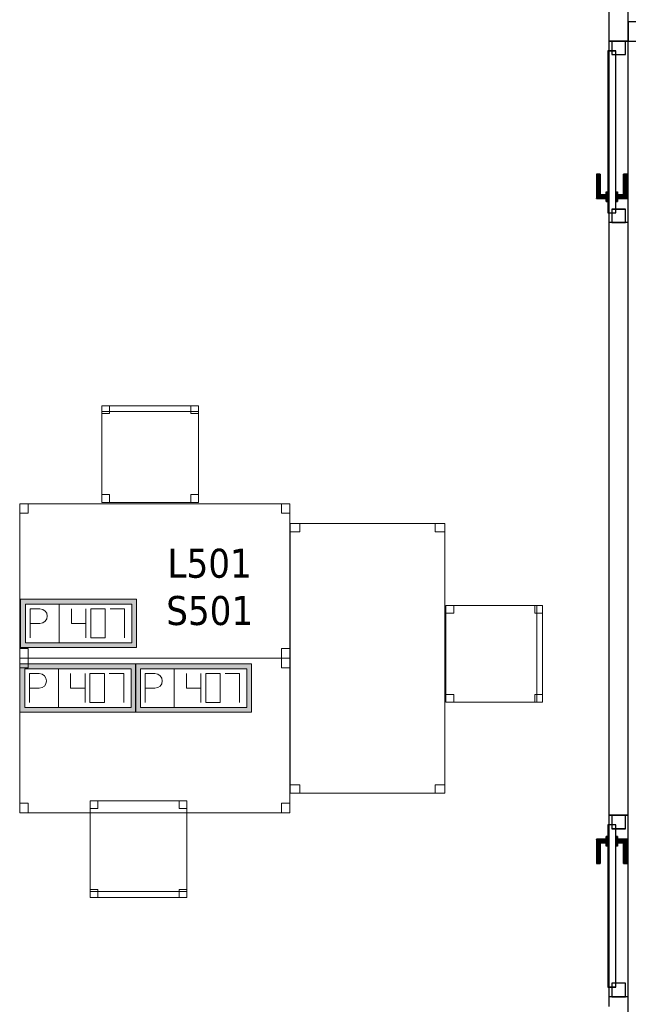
# Model space of a CAD drawing. Header units: metres. Extents: x 397.7 to 427.5, y 12.7 to 28.4.
# Tile 4 of 122: x 401.3 to 404.4, y 18.4 to 23.5. Entities that reach past the tile are written whole.
import ezdxf

# ---------------------------------------------------------------- set-up
doc = ezdxf.new("R2010")
doc.units = ezdxf.units.M
doc.layers.add('01_CARPINTERIA', color=5, linetype='Continuous', lineweight=25, true_color=0x0000ff)
for name, color, linetype, lineweight in [('02_MOBILIARIO', 7, 'Continuous', 18), ('A-DETL-____-MBND', 7, 'Continuous', 18), ('A-GENM-____-OTLN', 7, 'Continuous', 18), ('A-WALL-____-MCUT', 7, 'Continuous', 25), ('A-WALL-____-OTLN', 7, 'Continuous', 25), ('E-ELEC-FIXT-IDEN', 7, 'Continuous', 30)]:
    doc.layers.add(name, color=color, linetype=linetype, lineweight=lineweight)
doc.styles.add('Tahoma_3', font='tahoma.ttf', dxfattribs={"height": 0.15})

# ---------------------------------------------------------------- blocks, each defined once
blk = doc.blocks.new('Family - Evans P5-151227-08_ELEC_P5')
at = {"layer": 'A-WALL-____-MCUT', "color": 253, "true_color": 0xaaaaaa}
for p, q in [((0.8878, 0.1), (0, 0.1)), ((0, 0.1), (0, 0)), ((0.8878, 0), (0.8878, 0.1)), ((0, 0), (0.8878, 0))]:
    blk.add_line(p, q, dxfattribs=at)
at = {"layer": 'A-WALL-____-OTLN', "color": 253, "true_color": 0xaaaaaa}
for p, q in [((0.8878, 0.1), (0, 0.1)), ((0, 0.1), (0, 0)), ((0.8878, 0), (0.8878, 0.1)), ((0, 0), (0.8878, 0))]:
    blk.add_line(p, q, dxfattribs=at)
at = {"layer": 'A-WALL-____-OTLN', "color": 253, "lineweight": 18, "true_color": 0xaaaaaa}
blk.add_line((0, 0), (0.8878, 0), dxfattribs=at)
blk = doc.blocks.new('Family - LONDR55-XX_ZZ-ARQ-CAA-M3D-Londres55-151333-08_ELEC_P5')
at = {"layer": '01_CARPINTERIA', "color": 161, "true_color": 0xaaaaff}
for p, q in [((0.1263, 0.1487), (0.125, 0.15)), ((0.125, 0.15), (0.125, 0.1)), ((0.125, 0.15), (0.1263, 0.1487)), ((0.25, 0.15), (0.125, 0.15)), ((0.13, 0.145), (0.1263, 0.1487)), ((0.1263, 0.1487), (0.1263, 0.1)), ((0.1263, 0.1487), (0.1263, 0.1)), ((0.1263, 0.1487), (0.13, 0.145)), ((0.25, 0.1487), (0.1263, 0.1487)), ((0.25, 0.1487), (0.1263, 0.1487)), ((0.135, 0.14), (0.13, 0.145)), ((0.13, 0.145), (0.13, 0.1)), ((0.13, 0.145), (0.13, 0.1)), ((0.13, 0.145), (0.135, 0.14)), ((0.25, 0.145), (0.13, 0.145)), ((0.25, 0.145), (0.13, 0.145)), ((0.135, 0.1), (0.135, 0.14)), ((0.135, 0.14), (0.135, 0.1)), ((0.135, 0.14), (0.14, 0.135)), ((0.14, 0.135), (0.135, 0.14)), ((0.135, 0.14), (0.25, 0.14)), ((0.25, 0.14), (0.135, 0.14)), ((0.14, 0.135), (0.14, 0.1)), ((0.14, 0.135), (0.1437, 0.1313)), ((0.1437, 0.1313), (0.14, 0.135)), ((0.14, 0.135), (0.14, 0.1)), ((0.25, 0.135), (0.14, 0.135)), ((0.25, 0.135), (0.14, 0.135)), ((0.1437, 0.1313), (0.1437, 0.1)), ((0.1437, 0.1313), (0.145, 0.13)), ((0.145, 0.13), (0.1437, 0.1313)), ((0.1437, 0.1313), (0.1437, 0.1)), ((0.25, 0.1313), (0.1437, 0.1313)), ((0.25, 0.1313), (0.1437, 0.1313)), ((0.145, 0.13), (0.145, 0.1)), ((0.25, 0.13), (0.145, 0.13)), ((0.25, 0.1487), (0.25, 0.15)), ((0.25, 0.15), (0.25, 0.1487)), ((0.25, 0.145), (0.25, 0.1487)), ((0.25, 0.1487), (0.25, 0.145)), ((0.25, 0.145), (0.25, 0.14)), ((0.25, 0.14), (0.25, 0.145)), ((0.25, 0.14), (0.25, 0.135)), ((0.25, 0.135), (0.25, 0.14)), ((0.25, 0.135), (0.25, 0.1313)), ((0.25, 0.1313), (0.25, 0.135)), ((0.25, 0.1313), (0.25, 0.13)), ((0.25, 0.13), (0.25, 0.1313)), ((0.07, 0.07), (0, 0.07)), ((0, 0.07), (0, 0)), ((0.07, 0.07), (0, 0.07)), ((0, 0.07), (0, 0)), ((0.89, 0.09), (0.05, 0.09)), ((0.05, 0.09), (0.05, 0.05)), ((0.89, 0.09), (0.05, 0.09)), ((0.05, 0.09), (0.05, 0.05)), ((0.07, 0), (0.07, 0.07)), ((0.07, 0.07), (0.07, 0)), ((0.16, 0.1), (0.11, 0.1)), ((0.11, 0.1), (0.16, 0.1)), ((0.11, 0.1), (0.11, 0.09)), ((0.11, 0.09), (0.11, 0.1)), ((0.16, 0.09), (0.11, 0.09)), ((0.11, 0.09), (0.16, 0.09)), ((0.1263, 0.1), (0.125, 0.1)), ((0.125, 0.1), (0.1263, 0.1)), ((0.13, 0.1), (0.1263, 0.1)), ((0.1263, 0.1), (0.13, 0.1)), ((0.135, 0.1), (0.13, 0.1)), ((0.13, 0.1), (0.135, 0.1)), ((0.14, 0.1), (0.135, 0.1)), ((0.135, 0.1), (0.14, 0.1)), ((0.14, 0.1), (0.1437, 0.1)), ((0.1437, 0.1), (0.14, 0.1)), ((0.1437, 0.1), (0.145, 0.1)), ((0.145, 0.1), (0.1437, 0.1)), ((0.16, 0.1), (0.16, 0.09)), ((0.16, 0.1), (0.16, 0.09)), ((0.94, 0.07), (0.87, 0.07)), ((0.87, 0.07), (0.87, 0)), ((0.94, 0.07), (0.87, 0.07)), ((0.87, 0.07), (0.87, 0)), ((0.89, 0.05), (0.89, 0.09)), ((0.89, 0.09), (0.89, 0.05)), ((0.94, 0), (0.94, 0.07)), ((0.94, 0.07), (0.94, 0)), ((0, 0), (0.07, 0)), ((0, 0), (0.07, 0)), ((0.05, 0.05), (0.89, 0.05)), ((0.05, 0.05), (0.89, 0.05)), ((0.11, 0.05), (0.16, 0.05)), ((0.16, 0.05), (0.11, 0.05)), ((0.11, 0.05), (0.11, 0.04)), ((0.11, 0.04), (0.11, 0.05)), ((0.11, 0.04), (0.16, 0.04)), ((0.16, 0.04), (0.11, 0.04)), ((0.1263, 0.04), (0.125, 0.04)), ((0.125, 0.04), (0.1263, 0.04)), ((0.125, 0.04), (0.125, -0.01)), ((0.13, 0.04), (0.1263, 0.04)), ((0.1263, 0.04), (0.13, 0.04)), ((0.1263, 0.04), (0.1263, -0.0087)), ((0.1263, 0.04), (0.1263, -0.0087)), ((0.13, 0.04), (0.135, 0.04)), ((0.135, 0.04), (0.13, 0.04)), ((0.13, 0.04), (0.13, -0.005)), ((0.13, 0.04), (0.13, -0.005)), ((0.135, 0), (0.13, -0.005)), ((0.135, 0.04), (0.14, 0.04)), ((0.14, 0.04), (0.135, 0.04)), ((0.135, 0), (0.135, 0.04)), ((0.135, 0.04), (0.135, 0)), ((0.14, 0.005), (0.135, 0)), ((0.135, 0), (0.14, 0.005)), ((0.25, 0), (0.135, 0)), ((0.135, 0), (0.25, 0)), ((0.14, 0.04), (0.1437, 0.04)), ((0.1437, 0.04), (0.14, 0.04)), ((0.14, 0.04), (0.14, 0.005)), ((0.14, 0.04), (0.14, 0.005)), ((0.1437, 0.0087), (0.14, 0.005)), ((0.14, 0.005), (0.1437, 0.0087)), ((0.14, 0.005), (0.25, 0.005)), ((0.14, 0.005), (0.25, 0.005)), ((0.1437, 0.04), (0.145, 0.04)), ((0.145, 0.04), (0.1437, 0.04)), ((0.1437, 0.04), (0.1437, 0.0087)), ((0.1437, 0.04), (0.1437, 0.0087)), ((0.145, 0.01), (0.1437, 0.0087)), ((0.1437, 0.0087), (0.145, 0.01)), ((0.1437, 0.0087), (0.25, 0.0087)), ((0.1437, 0.0087), (0.25, 0.0087)), ((0.145, 0.04), (0.145, 0.01)), ((0.145, 0.01), (0.25, 0.01)), ((0.16, 0.05), (0.16, 0.04)), ((0.16, 0.05), (0.16, 0.04)), ((0.25, 0.0087), (0.25, 0.01)), ((0.25, 0.01), (0.25, 0.0087)), ((0.25, 0.005), (0.25, 0.0087)), ((0.25, 0.0087), (0.25, 0.005)), ((0.25, 0.005), (0.25, 0)), ((0.25, 0), (0.25, 0.005)), ((0.25, 0), (0.25, -0.005)), ((0.25, -0.005), (0.25, 0)), ((0.87, 0), (0.94, 0)), ((0.87, 0), (0.94, 0)), ((0.125, -0.01), (0.1263, -0.0087)), ((0.1263, -0.0087), (0.125, -0.01)), ((0.125, -0.01), (0.25, -0.01)), ((0.1263, -0.0087), (0.13, -0.005)), ((0.13, -0.005), (0.1263, -0.0087)), ((0.1263, -0.0087), (0.25, -0.0087)), ((0.1263, -0.0087), (0.25, -0.0087)), ((0.13, -0.005), (0.135, 0)), ((0.13, -0.005), (0.25, -0.005)), ((0.13, -0.005), (0.25, -0.005)), ((0.25, -0.005), (0.25, -0.0087)), ((0.25, -0.0087), (0.25, -0.005)), ((0.25, -0.0087), (0.25, -0.01)), ((0.25, -0.01), (0.25, -0.0087))]:
    blk.add_line(p, q, dxfattribs=at)
blk = doc.blocks.new('Family - Porta P5-151334-08_ELEC_P5')
blk.add_blockref('Family - LONDR55-XX_ZZ-ARQ-CAA-M3D-Londres55-151333-08_ELEC_P5', (0, 0))
blk = doc.blocks.new('Family - Cadira d_Oficina_P5-151350-08_ELEC_P5')
at = {"layer": 'A-DETL-____-MBND', "color": 253, "true_color": 0xaaaaaa}
for p, q in [((0, 0), (0, 0.5)), ((0, 0.5), (0.5, 0.5)), ((0.5, 0.5), (0, 0.5)), ((0, 0.5), (0, 0)), ((0, 0.46), (0, 0.5)), ((0, 0.5), (0.04, 0.5)), ((0, 0.5), (0, 0.46)), ((0.04, 0.5), (0, 0.5)), ((0, 0.47), (0, 0.5)), ((0, 0.5), (0.5, 0.5)), ((0, 0.5), (0, 0.47)), ((0.5, 0.5), (0, 0.5)), ((0.5, 0.47), (0, 0.47)), ((0, 0.47), (0.5, 0.47)), ((0.04, 0.46), (0, 0.46)), ((0, 0.46), (0.04, 0.46)), ((0.04, 0.5), (0.04, 0.46)), ((0.04, 0.46), (0.04, 0.5)), ((0.46, 0.46), (0.46, 0.5)), ((0.46, 0.5), (0.5, 0.5)), ((0.46, 0.5), (0.46, 0.46)), ((0.5, 0.5), (0.46, 0.5)), ((0.5, 0.46), (0.46, 0.46)), ((0.46, 0.46), (0.5, 0.46)), ((0.5, 0.5), (0.5, 0)), ((0.5, 0), (0.5, 0.5)), ((0.5, 0.5), (0.5, 0.46)), ((0.5, 0.46), (0.5, 0.5)), ((0.5, 0.5), (0.5, 0.47)), ((0.5, 0.47), (0.5, 0.5)), ((0, 0), (0, 0.04)), ((0, 0.04), (0.04, 0.04)), ((0, 0.04), (0, 0)), ((0.04, 0.04), (0, 0.04)), ((0.5, 0), (0, 0)), ((0.04, 0), (0, 0)), ((0, 0), (0.04, 0)), ((0.04, 0.04), (0.04, 0)), ((0.04, 0), (0.04, 0.04)), ((0.46, 0), (0.46, 0.04)), ((0.46, 0.04), (0.5, 0.04)), ((0.46, 0.04), (0.46, 0)), ((0.5, 0.04), (0.46, 0.04)), ((0.5, 0), (0.46, 0)), ((0.46, 0), (0.5, 0)), ((0.5, 0.04), (0.5, 0)), ((0.5, 0), (0.5, 0.04)), ((0, 0), (0.5, 0))]:
    blk.add_line(p, q, dxfattribs=at)
blk = doc.blocks.new('Family - Cadira d_Oficina_P5-151402-08_ELEC_P5')
at = {"layer": 'A-DETL-____-MBND', "color": 253, "true_color": 0xaaaaaa}
for p, q in [((0, 0.5), (0.04, 0.5)), ((0, 0.46), (0, 0.5)), ((0.04, 0.5), (0, 0.5)), ((0, 0.5), (0, 0.46)), ((0, 0), (0, 0.5)), ((0, 0.5), (0.5, 0.5)), ((0, 0.5), (0, 0)), ((0.5, 0.5), (0, 0.5)), ((0.04, 0.46), (0, 0.46)), ((0, 0.46), (0.04, 0.46)), ((0.04, 0.5), (0.04, 0.46)), ((0.04, 0.46), (0.04, 0.5)), ((0.46, 0.5), (0.5, 0.5)), ((0.46, 0.46), (0.46, 0.5)), ((0.5, 0.5), (0.46, 0.5)), ((0.46, 0.5), (0.46, 0.46)), ((0.5, 0.46), (0.46, 0.46)), ((0.46, 0.46), (0.5, 0.46)), ((0.5, 0.5), (0.5, 0)), ((0.5, 0), (0.5, 0.5)), ((0.5, 0.5), (0.5, 0.46)), ((0.5, 0.46), (0.5, 0.5)), ((0, 0.04), (0.04, 0.04)), ((0, 0), (0, 0.04)), ((0.04, 0.04), (0, 0.04)), ((0, 0.04), (0, 0)), ((0, 0.03), (0.5, 0.03)), ((0, 0), (0, 0.03)), ((0.5, 0.03), (0, 0.03)), ((0, 0.03), (0, 0)), ((0.5, 0), (0, 0)), ((0, 0), (0.5, 0)), ((0.5, 0), (0, 0)), ((0, 0), (0.5, 0)), ((0.04, 0), (0, 0)), ((0, 0), (0.04, 0)), ((0.04, 0.04), (0.04, 0)), ((0.04, 0), (0.04, 0.04)), ((0.46, 0.04), (0.5, 0.04)), ((0.46, 0), (0.46, 0.04)), ((0.5, 0.04), (0.46, 0.04)), ((0.46, 0.04), (0.46, 0)), ((0.5, 0), (0.46, 0)), ((0.5, 0.04), (0.5, 0)), ((0.5, 0), (0.5, 0.04)), ((0.5, 0.03), (0.5, 0)), ((0.5, 0), (0.5, 0.03)), ((0.46, 0), (0.5, 0))]:
    blk.add_line(p, q, dxfattribs=at)
blk = doc.blocks.new('Family - LONDR55-XX_ZZ-ARQ-CAA-M3D-Londres55-151501-08_ELEC_P5')
at = {"layer": '01_CARPINTERIA', "color": 161, "true_color": 0xaaaaff}
for p, q in [((0.69, 0.1487), (0.69, 0.15)), ((0.69, 0.15), (0.69, 0.1487)), ((0.815, 0.15), (0.69, 0.15)), ((0.69, 0.145), (0.69, 0.1487)), ((0.69, 0.1487), (0.69, 0.145)), ((0.8137, 0.1487), (0.69, 0.1487)), ((0.8137, 0.1487), (0.69, 0.1487)), ((0.69, 0.14), (0.69, 0.145)), ((0.69, 0.145), (0.69, 0.14)), ((0.81, 0.145), (0.69, 0.145)), ((0.81, 0.145), (0.69, 0.145)), ((0.69, 0.135), (0.69, 0.14)), ((0.69, 0.14), (0.69, 0.135)), ((0.69, 0.14), (0.805, 0.14)), ((0.805, 0.14), (0.69, 0.14)), ((0.69, 0.135), (0.69, 0.1313)), ((0.69, 0.1313), (0.69, 0.135)), ((0.8, 0.135), (0.69, 0.135)), ((0.8, 0.135), (0.69, 0.135)), ((0.69, 0.1313), (0.69, 0.13)), ((0.69, 0.13), (0.69, 0.1313)), ((0.7963, 0.1313), (0.69, 0.1313)), ((0.7963, 0.1313), (0.69, 0.1313)), ((0.795, 0.13), (0.69, 0.13)), ((0.795, 0.13), (0.7963, 0.1313)), ((0.7963, 0.1313), (0.795, 0.13)), ((0.795, 0.1), (0.795, 0.13)), ((0.7963, 0.1313), (0.8, 0.135)), ((0.8, 0.135), (0.7963, 0.1313)), ((0.7963, 0.1), (0.7963, 0.1313)), ((0.7963, 0.1), (0.7963, 0.1313)), ((0.8, 0.135), (0.805, 0.14)), ((0.805, 0.14), (0.8, 0.135)), ((0.8, 0.1), (0.8, 0.135)), ((0.8, 0.1), (0.8, 0.135)), ((0.81, 0.145), (0.805, 0.14)), ((0.805, 0.14), (0.81, 0.145)), ((0.805, 0.14), (0.805, 0.1)), ((0.805, 0.1), (0.805, 0.14)), ((0.8137, 0.1487), (0.81, 0.145)), ((0.81, 0.145), (0.8137, 0.1487)), ((0.81, 0.1), (0.81, 0.145)), ((0.81, 0.1), (0.81, 0.145)), ((0.815, 0.15), (0.8137, 0.1487)), ((0.8137, 0.1487), (0.815, 0.15)), ((0.8137, 0.1), (0.8137, 0.1487)), ((0.8137, 0.1), (0.8137, 0.1487)), ((0.815, 0.1), (0.815, 0.15)), ((0.07, 0.07), (0, 0.07)), ((0, 0.07), (0, 0)), ((0.07, 0.07), (0, 0.07)), ((0, 0), (0, 0.07)), ((0.89, 0.09), (0.05, 0.09)), ((0.05, 0.09), (0.05, 0.05)), ((0.89, 0.09), (0.05, 0.09)), ((0.05, 0.05), (0.05, 0.09)), ((0.07, 0), (0.07, 0.07)), ((0.07, 0), (0.07, 0.07)), ((0.83, 0.1), (0.78, 0.1)), ((0.78, 0.1), (0.83, 0.1)), ((0.78, 0.09), (0.78, 0.1)), ((0.78, 0.09), (0.78, 0.1)), ((0.83, 0.09), (0.78, 0.09)), ((0.78, 0.09), (0.83, 0.09)), ((0.7963, 0.1), (0.795, 0.1)), ((0.795, 0.1), (0.7963, 0.1)), ((0.8, 0.1), (0.7963, 0.1)), ((0.7963, 0.1), (0.8, 0.1)), ((0.805, 0.1), (0.8, 0.1)), ((0.8, 0.1), (0.805, 0.1)), ((0.81, 0.1), (0.805, 0.1)), ((0.805, 0.1), (0.81, 0.1)), ((0.81, 0.1), (0.8137, 0.1)), ((0.8137, 0.1), (0.81, 0.1)), ((0.8137, 0.1), (0.815, 0.1)), ((0.815, 0.1), (0.8137, 0.1)), ((0.83, 0.09), (0.83, 0.1)), ((0.83, 0.1), (0.83, 0.09)), ((0.94, 0.07), (0.87, 0.07)), ((0.87, 0.07), (0.87, 0)), ((0.94, 0.07), (0.87, 0.07)), ((0.87, 0), (0.87, 0.07)), ((0.89, 0.05), (0.89, 0.09)), ((0.89, 0.05), (0.89, 0.09)), ((0.94, 0), (0.94, 0.07)), ((0.94, 0), (0.94, 0.07)), ((0, 0), (0.07, 0)), ((0, 0), (0.07, 0)), ((0.05, 0.05), (0.89, 0.05)), ((0.05, 0.05), (0.89, 0.05)), ((0.69, 0.0087), (0.69, 0.01)), ((0.69, 0.01), (0.69, 0.0087)), ((0.69, 0.01), (0.795, 0.01)), ((0.69, 0.005), (0.69, 0.0087)), ((0.69, 0.0087), (0.69, 0.005)), ((0.69, 0.0087), (0.7963, 0.0087)), ((0.69, 0.0087), (0.7963, 0.0087)), ((0.69, 0), (0.69, 0.005)), ((0.69, 0.005), (0.69, 0)), ((0.69, 0.005), (0.8, 0.005)), ((0.69, 0.005), (0.8, 0.005)), ((0.69, -0.005), (0.69, 0)), ((0.69, 0), (0.69, -0.005)), ((0.805, 0), (0.69, 0)), ((0.69, 0), (0.805, 0)), ((0.78, 0.05), (0.83, 0.05)), ((0.83, 0.05), (0.78, 0.05)), ((0.78, 0.04), (0.78, 0.05)), ((0.78, 0.04), (0.78, 0.05)), ((0.78, 0.04), (0.83, 0.04)), ((0.83, 0.04), (0.78, 0.04)), ((0.7963, 0.04), (0.795, 0.04)), ((0.795, 0.04), (0.7963, 0.04)), ((0.795, 0.01), (0.795, 0.04)), ((0.7963, 0.0087), (0.795, 0.01)), ((0.795, 0.01), (0.7963, 0.0087)), ((0.8, 0.04), (0.7963, 0.04)), ((0.7963, 0.04), (0.8, 0.04)), ((0.7963, 0.0087), (0.7963, 0.04)), ((0.7963, 0.0087), (0.7963, 0.04)), ((0.8, 0.005), (0.7963, 0.0087)), ((0.7963, 0.0087), (0.8, 0.005)), ((0.8, 0.04), (0.805, 0.04)), ((0.805, 0.04), (0.8, 0.04)), ((0.8, 0.005), (0.8, 0.04)), ((0.8, 0.005), (0.8, 0.04)), ((0.805, 0), (0.8, 0.005)), ((0.8, 0.005), (0.805, 0)), ((0.805, 0.04), (0.81, 0.04)), ((0.81, 0.04), (0.805, 0.04)), ((0.805, 0.04), (0.805, 0)), ((0.805, 0), (0.805, 0.04)), ((0.81, -0.005), (0.805, 0)), ((0.81, 0.04), (0.8137, 0.04)), ((0.8137, 0.04), (0.81, 0.04)), ((0.81, -0.005), (0.81, 0.04)), ((0.81, -0.005), (0.81, 0.04)), ((0.8137, 0.04), (0.815, 0.04)), ((0.815, 0.04), (0.8137, 0.04)), ((0.8137, -0.0087), (0.8137, 0.04)), ((0.8137, -0.0087), (0.8137, 0.04)), ((0.815, -0.01), (0.815, 0.04)), ((0.83, 0.04), (0.83, 0.05)), ((0.83, 0.05), (0.83, 0.04)), ((0.87, 0), (0.94, 0)), ((0.87, 0), (0.94, 0)), ((0.69, -0.005), (0.69, -0.0087)), ((0.69, -0.0087), (0.69, -0.005)), ((0.69, -0.005), (0.81, -0.005)), ((0.69, -0.005), (0.81, -0.005)), ((0.69, -0.0087), (0.69, -0.01)), ((0.69, -0.01), (0.69, -0.0087)), ((0.69, -0.0087), (0.8137, -0.0087)), ((0.69, -0.0087), (0.8137, -0.0087)), ((0.69, -0.01), (0.815, -0.01)), ((0.805, 0), (0.81, -0.005)), ((0.81, -0.005), (0.8137, -0.0087)), ((0.8137, -0.0087), (0.81, -0.005)), ((0.8137, -0.0087), (0.815, -0.01)), ((0.815, -0.01), (0.8137, -0.0087))]:
    blk.add_line(p, q, dxfattribs=at)
blk = doc.blocks.new('Family - Porta P5-151502-08_ELEC_P5')
blk.add_blockref('Family - LONDR55-XX_ZZ-ARQ-CAA-M3D-Londres55-151501-08_ELEC_P5', (0, 0))
blk = doc.blocks.new('Family - Taula 140X80_P5-151529-08_ELEC_P5')
at = {"layer": 'A-DETL-____-MBND', "color": 253, "true_color": 0xaaaaaa}
for p, q in [((0, 0), (0, 0.8001)), ((0, 0.8001), (1.3973, 0.8001)), ((1.3973, 0.8001), (0, 0.8001)), ((0, 0.8001), (0, 0)), ((0, 0.7501), (0, 0.8001)), ((0, 0.8001), (0.0437, 0.8001)), ((0.0437, 0.8001), (0, 0.8001)), ((0, 0.8001), (0, 0.7501)), ((0.0437, 0.8001), (0.0437, 0.7501)), ((0.0437, 0.7501), (0.0437, 0.8001)), ((1.3536, 0.7501), (1.3536, 0.8001)), ((1.3536, 0.8001), (1.3973, 0.8001)), ((1.3973, 0.8001), (1.3536, 0.8001)), ((1.3536, 0.8001), (1.3536, 0.7501)), ((1.3973, 0.8001), (1.3973, 0)), ((1.3973, 0), (1.3973, 0.8001)), ((1.3973, 0.8001), (1.3973, 0.7501)), ((1.3973, 0.7501), (1.3973, 0.8001)), ((0.0437, 0.7501), (0, 0.7501)), ((0, 0.7501), (0.0437, 0.7501)), ((1.3973, 0.7501), (1.3536, 0.7501)), ((1.3536, 0.7501), (1.3973, 0.7501)), ((0, 0), (0, 0.05)), ((0, 0.05), (0.0437, 0.05)), ((0.0437, 0.05), (0, 0.05)), ((0, 0.05), (0, 0)), ((0.0437, 0), (0, 0)), ((0, 0), (0.0437, 0)), ((1.3973, 0), (0, 0)), ((0, 0), (1.3973, 0)), ((0.0437, 0.05), (0.0437, 0)), ((0.0437, 0), (0.0437, 0.05)), ((1.3536, 0), (1.3536, 0.05)), ((1.3536, 0.05), (1.3973, 0.05)), ((1.3973, 0.05), (1.3536, 0.05)), ((1.3536, 0.05), (1.3536, 0)), ((1.3973, 0), (1.3536, 0)), ((1.3536, 0), (1.3973, 0)), ((1.3973, 0.05), (1.3973, 0)), ((1.3973, 0), (1.3973, 0.05))]:
    blk.add_line(p, q, dxfattribs=at)
blk = doc.blocks.new('Family - Mampara P5-151608-08_ELEC_P5')
at = {"layer": 'A-WALL-____-MCUT', "color": 253, "true_color": 0xaaaaaa}
for p, q in [((5.3609, 0.1), (5.3109, 0.1)), ((5.3609, 0), (5.3609, 0.1)), ((6.3009, 0.1), (6.3009, 0)), ((9.3688, 0.1), (6.3009, 0.1)), ((9.3688, 0), (9.3688, 0.1)), ((5.1609, 0), (5.3609, 0)), ((6.3009, 0), (9.3688, 0))]:
    blk.add_line(p, q, dxfattribs=at)
at = {"layer": 'A-WALL-____-OTLN', "color": 253, "true_color": 0xaaaaaa}
for p, q in [((10.3088, 0.1), (5.3109, 0.1)), ((5.3609, 0), (5.3609, 0.1)), ((6.3009, 0.1), (5.3609, 0.1)), ((6.3009, 0), (6.3009, 0.1)), ((9.3688, 0), (9.3688, 0.1)), ((10.3088, 0.1), (9.3688, 0.1)), ((10.3088, 0), (10.3088, 0.1)), ((10.3088, 0), (10.3088, 0.1)), ((0, 0), (10.3088, 0)), ((5.3609, 0), (6.3009, 0)), ((9.3688, 0), (10.3088, 0))]:
    blk.add_line(p, q, dxfattribs=at)
at = {"layer": 'A-WALL-____-OTLN', "color": 253, "lineweight": 18, "true_color": 0xaaaaaa}
blk.add_line((0, 0), (10.3088, 0), dxfattribs=at)
blk = doc.blocks.new('Family - Vano porta P5-151610-08_ELEC_P5')
at = {"layer": 'A-GENM-____-OTLN', "color": 253, "true_color": 0xaaaaaa}
for p, q in [((404.437, 23.4195), (404.337, 23.4195)), ((404.337, 23.4195), (404.337, 22.4795)), ((404.337, 22.4795), (404.337, 23.4195)), ((404.337, 23.4195), (404.437, 23.4195)), ((404.437, 22.4795), (404.437, 23.4195)), ((404.437, 23.4195), (404.437, 22.4795)), ((404.337, 22.4795), (404.437, 22.4795)), ((404.337, 22.4795), (404.437, 22.4795))]:
    blk.add_line(p, q, dxfattribs=at)
blk = doc.blocks.new('Family - Vano porta P5-151614-08_ELEC_P5')
at = {"layer": 'A-GENM-____-OTLN', "color": 253, "true_color": 0xaaaaaa}
for p, q in [((404.437, 19.4115), (404.337, 19.4115)), ((404.337, 19.4115), (404.337, 18.4715)), ((404.337, 18.4715), (404.337, 19.4115)), ((404.337, 19.4115), (404.437, 19.4115)), ((404.437, 18.4715), (404.437, 19.4115)), ((404.437, 19.4115), (404.437, 18.4715)), ((404.337, 18.4715), (404.437, 18.4715)), ((404.337, 18.4715), (404.437, 18.4715))]:
    blk.add_line(p, q, dxfattribs=at)
blk = doc.blocks.new('Family - Evans P5-151652-08_ELEC_P5')
at = {"layer": 'A-WALL-____-MCUT', "color": 253, "true_color": 0xaaaaaa}
for p, q in [((1.74, 0.1), (0, 0.1)), ((0, 0.1), (0, 0)), ((1.74, 0), (1.74, 0.1)), ((0, 0), (1.74, 0))]:
    blk.add_line(p, q, dxfattribs=at)
at = {"layer": 'A-WALL-____-OTLN', "color": 253, "true_color": 0xaaaaaa}
for p, q in [((3.07, 0.1), (0, 0.1)), ((0, 0.1), (0, 0)), ((1.74, 0), (1.74, 0.1)), ((3.07, 0.1), (1.74, 0.1)), ((3.07, 0), (3.07, 0.1)), ((3.07, 0), (3.07, 0.1)), ((0, 0), (3.07, 0)), ((1.74, 0), (3.07, 0))]:
    blk.add_line(p, q, dxfattribs=at)
at = {"layer": 'A-WALL-____-OTLN', "color": 253, "lineweight": 18, "true_color": 0xaaaaaa}
blk.add_line((0, 0), (3.07, 0), dxfattribs=at)
blk = doc.blocks.new('Family - Cadira d_Oficina_P5-151681-08_ELEC_P5')
at = {"layer": 'A-DETL-____-MBND', "color": 253, "true_color": 0xaaaaaa}
for p, q in [((0, 0.46), (0, 0.5)), ((0, 0.5), (0.04, 0.5)), ((0.04, 0.5), (0, 0.5)), ((0, 0.5), (0, 0.46)), ((0, 0), (0, 0.5)), ((0, 0.5), (0.5, 0.5)), ((0.5, 0.5), (0, 0.5)), ((0, 0.5), (0, 0)), ((0.04, 0.46), (0, 0.46)), ((0, 0.46), (0.04, 0.46)), ((0.04, 0.5), (0.04, 0.46)), ((0.04, 0.46), (0.04, 0.5)), ((0.46, 0.46), (0.46, 0.5)), ((0.46, 0.5), (0.5, 0.5)), ((0.5, 0.5), (0.46, 0.5)), ((0.46, 0.5), (0.46, 0.46)), ((0.5, 0.46), (0.46, 0.46)), ((0.46, 0.46), (0.5, 0.46)), ((0.47, 0), (0.47, 0.5)), ((0.47, 0.5), (0.5, 0.5)), ((0.5, 0.5), (0.47, 0.5)), ((0.47, 0.5), (0.47, 0)), ((0.5, 0.5), (0.5, 0)), ((0.5, 0), (0.5, 0.5)), ((0.5, 0.5), (0.5, 0.46)), ((0.5, 0.46), (0.5, 0.5)), ((0.5, 0.5), (0.5, 0)), ((0.5, 0), (0.5, 0.5)), ((0, 0), (0, 0.04)), ((0, 0.04), (0.04, 0.04)), ((0.04, 0.04), (0, 0.04)), ((0, 0.04), (0, 0)), ((0.04, 0), (0, 0)), ((0, 0), (0.04, 0)), ((0.5, 0), (0, 0)), ((0, 0), (0.5, 0)), ((0.04, 0.04), (0.04, 0)), ((0.04, 0), (0.04, 0.04)), ((0.46, 0), (0.46, 0.04)), ((0.46, 0.04), (0.5, 0.04)), ((0.5, 0.04), (0.46, 0.04)), ((0.46, 0.04), (0.46, 0)), ((0.5, 0), (0.46, 0)), ((0.46, 0), (0.5, 0)), ((0.5, 0), (0.47, 0)), ((0.5, 0.04), (0.5, 0)), ((0.5, 0), (0.5, 0.04)), ((0.47, 0), (0.5, 0))]:
    blk.add_line(p, q, dxfattribs=at)
blk = doc.blocks.new('Family - Taula 140X80_P5-151834-08_ELEC_P5')
at = {"layer": 'A-DETL-____-MBND', "color": 253, "true_color": 0xaaaaaa}
for p, q in [((0, 0), (0, 1.3973)), ((0, 1.3973), (0.8001, 1.3973)), ((0, 1.3973), (0, 0)), ((0.8001, 1.3973), (0, 1.3973)), ((0, 1.3536), (0, 1.3973)), ((0, 1.3973), (0.05, 1.3973)), ((0, 1.3973), (0, 1.3536)), ((0.05, 1.3973), (0, 1.3973)), ((0.05, 1.3973), (0.05, 1.3536)), ((0.05, 1.3536), (0.05, 1.3973)), ((0.7501, 1.3536), (0.7501, 1.3973)), ((0.7501, 1.3973), (0.8001, 1.3973)), ((0.7501, 1.3973), (0.7501, 1.3536)), ((0.8001, 1.3973), (0.7501, 1.3973)), ((0.8001, 1.3973), (0.8001, 1.3536)), ((0.8001, 1.3536), (0.8001, 1.3973)), ((0.8001, 1.3973), (0.8001, 0)), ((0.8001, 0), (0.8001, 1.3973)), ((0.05, 1.3536), (0, 1.3536)), ((0, 1.3536), (0.05, 1.3536)), ((0.8001, 1.3536), (0.7501, 1.3536)), ((0.7501, 1.3536), (0.8001, 1.3536)), ((0, 0), (0, 0.0437)), ((0, 0.0437), (0.05, 0.0437)), ((0, 0.0437), (0, 0)), ((0.05, 0.0437), (0, 0.0437)), ((0.8001, 0), (0, 0)), ((0, 0), (0.8001, 0)), ((0.05, 0), (0, 0)), ((0, 0), (0.05, 0)), ((0.05, 0.0437), (0.05, 0)), ((0.05, 0), (0.05, 0.0437)), ((0.7501, 0), (0.7501, 0.0437)), ((0.7501, 0.0437), (0.8001, 0.0437)), ((0.8001, 0.0437), (0.7501, 0.0437)), ((0.7501, 0.0437), (0.7501, 0)), ((0.8001, 0), (0.7501, 0)), ((0.7501, 0), (0.8001, 0)), ((0.8001, 0), (0.8001, 0.0437)), ((0.8001, 0.0437), (0.8001, 0))]:
    blk.add_line(p, q, dxfattribs=at)
blk = doc.blocks.new('Family - Taula 140X80_P5-151978-08_ELEC_P5')
at = {"layer": 'A-DETL-____-MBND', "color": 253, "true_color": 0xaaaaaa}
for p, q in [((0, 0.8001), (1.3973, 0.8001)), ((0, 0), (0, 0.8001)), ((1.3973, 0.8001), (0, 0.8001)), ((0, 0.8001), (0, 0)), ((0, 0.8001), (0.0437, 0.8001)), ((0, 0.7501), (0, 0.8001)), ((0.0437, 0.8001), (0, 0.8001)), ((0, 0.8001), (0, 0.7501)), ((0.0437, 0.8001), (0.0437, 0.7501)), ((0.0437, 0.7501), (0.0437, 0.8001)), ((1.3536, 0.8001), (1.3973, 0.8001)), ((1.3536, 0.7501), (1.3536, 0.8001)), ((1.3973, 0.8001), (1.3536, 0.8001)), ((1.3536, 0.8001), (1.3536, 0.7501)), ((1.3973, 0.8001), (1.3973, 0.7501)), ((1.3973, 0.7501), (1.3973, 0.8001)), ((1.3973, 0.8001), (1.3973, 0)), ((1.3973, 0), (1.3973, 0.8001)), ((0.0437, 0.7501), (0, 0.7501)), ((0, 0.7501), (0.0437, 0.7501)), ((1.3973, 0.7501), (1.3536, 0.7501)), ((1.3536, 0.7501), (1.3973, 0.7501)), ((0, 0.05), (0.0437, 0.05)), ((0, 0), (0, 0.05)), ((0.0437, 0.05), (0, 0.05)), ((0, 0.05), (0, 0)), ((0, 0), (1.3973, 0)), ((0.0437, 0), (0, 0)), ((0, 0), (0.0437, 0)), ((0.0437, 0.05), (0.0437, 0)), ((0.0437, 0), (0.0437, 0.05)), ((1.3536, 0.05), (1.3973, 0.05)), ((1.3536, 0), (1.3536, 0.05)), ((1.3973, 0.05), (1.3536, 0.05)), ((1.3536, 0.05), (1.3536, 0)), ((1.3973, 0), (1.3536, 0)), ((1.3536, 0), (1.3973, 0)), ((1.3973, 0.05), (1.3973, 0)), ((1.3973, 0), (1.3973, 0.05)), ((1.3973, 0), (0, 0))]:
    blk.add_line(p, q, dxfattribs=at)
blk = doc.blocks.new('LONDR55-XX_ZZ-ARQ-CAA-M3D-Londres55_ifc-1-08_ELEC_P5')
at = {"layer": '01_CARPINTERIA', "color": 253, "lineweight": 18, "true_color": 0xaaaaaa, "rotation": 90}
for name, p in [('Family - Porta P5-151334-08_ELEC_P5', (404.422, 22.4795)), ('Family - Porta P5-151502-08_ELEC_P5', (404.422, 18.4715))]:
    blk.add_blockref(name, p, dxfattribs=at)
at = {"layer": '02_MOBILIARIO', "color": 253, "lineweight": 18, "true_color": 0xaaaaaa}
for name, p in [('Family - Cadira d_Oficina_P5-151350-08_ELEC_P5', (401.7135, 21.031)), ('Family - Taula 140X80_P5-151978-08_ELEC_P5', (401.2885, 20.2242)), ('Family - Taula 140X80_P5-151834-08_ELEC_P5', (402.687, 19.5248)), ('Family - Cadira d_Oficina_P5-151681-08_ELEC_P5', (403.4937, 19.9971)), ('Family - Taula 140X80_P5-151529-08_ELEC_P5', (401.2885, 19.4242)), ('Family - Cadira d_Oficina_P5-151402-08_ELEC_P5', (401.653, 18.986))]:
    blk.add_blockref(name, p, dxfattribs=at)
at = {"layer": 'A-GENM-____-OTLN', "color": 253, "lineweight": 18, "true_color": 0xaaaaaa}
for name in ['Family - Vano porta P5-151610-08_ELEC_P5', 'Family - Vano porta P5-151614-08_ELEC_P5']:
    blk.add_blockref(name, (0, 0), dxfattribs=at)
at = {"layer": 'A-WALL-____-OTLN', "color": 253, "lineweight": 18, "true_color": 0xaaaaaa, "rotation": 90}
for name, p in [('Family - Evans P5-151227-08_ELEC_P5', (404.437, 23.4195)), ('Family - Mampara P5-151608-08_ELEC_P5', (404.437, 13.1106))]:
    blk.add_blockref(name, p, dxfattribs=at)
at = {"layer": 'A-WALL-____-OTLN', "color": 253, "lineweight": 18, "true_color": 0xaaaaaa}
blk.add_blockref('Family - Evans P5-151652-08_ELEC_P5', (404.437, 23.4195), dxfattribs=at)
blk = doc.blocks.new('ZYR_05_02_05 PT 4COL Terra - 07 PT Terra _4SC-2SAI-2VD_-903861-08_ELEC_P5')
at = {"layer": 'A-DETL-____-MBND', "true_color": 0x3c0aff}
h = blk.add_hatch(color=180, dxfattribs=at)
h.paths.add_polyline_path([(-0.102, -0.125), (0.498, -0.125), (0.498, 0.125), (-0.102, 0.125)])
h.paths.add_polyline_path([(-0.077, -0.1), (-0.077, 0.1), (0.473, 0.1), (0.473, -0.1)])
at = {"layer": 'A-DETL-____-MBND', "color": 180, "true_color": 0x3c0aff}
for p, q in [((0.498, 0.125), (-0.102, 0.125)), ((-0.102, 0.125), (-0.102, -0.125)), ((-0.102, 0.125), (0.498, 0.125)), ((-0.102, 0.125), (-0.102, -0.125)), ((0.498, -0.125), (0.498, 0.125)), ((0.498, 0.125), (0.498, -0.125)), ((-0.077, -0.1), (-0.077, 0.1)), ((-0.077, 0.1), (0.473, 0.1)), ((-0.077, 0.1), (0.473, 0.1)), ((-0.077, -0.1), (-0.077, 0.1)), ((-0.052, 0.075), (-0.002, 0.0754)), ((-0.052, 0.075), (-0.052, -0.075)), ((0.098, 0.1), (0.098, -0.1)), ((0.1605, 0.075), (0.1605, 0)), ((0.2355, 0.075), (0.2355, -0.075)), ((0.3355, 0.075), (0.2605, 0.075)), ((0.2605, 0.075), (0.2605, -0.075)), ((0.3355, -0.075), (0.3355, 0.075)), ((0.3605, 0.075), (0.4355, 0.075)), ((0.4355, 0.075), (0.4355, -0.075)), ((0.473, 0.1), (0.473, -0.1)), ((0.473, 0.1), (0.473, -0.1)), ((-0.052, 0), (-0.002, 0)), ((0.1605, 0), (0.2355, 0)), ((0.473, -0.1), (-0.077, -0.1)), ((0.473, -0.1), (-0.077, -0.1)), ((0.2605, -0.075), (0.3355, -0.075)), ((-0.102, -0.125), (0.498, -0.125)), ((0.498, -0.125), (-0.102, -0.125))]:
    blk.add_line(p, q, dxfattribs=at)
blk.add_arc((-0.002, 0.0377), 0.0377, 270, 90, dxfattribs=at)
blk = doc.blocks.new('ZYR_05_02_05 PT 4COL Terra - 07 PT Terra _4SC-2SAI-2VD_-903862-08_ELEC_P5')
at = {"layer": 'A-DETL-____-MBND', "true_color": 0x3c0aff}
h = blk.add_hatch(color=180, dxfattribs=at)
h.paths.add_polyline_path([(-0.0982, -0.125), (0.5018, -0.125), (0.5018, 0.125), (-0.0982, 0.125)])
h.paths.add_polyline_path([(-0.0732, -0.1), (-0.0732, 0.1), (0.4768, 0.1), (0.4768, -0.1)])
at = {"layer": 'A-DETL-____-MBND', "color": 180, "true_color": 0x3c0aff}
for p, q in [((0.5018, 0.125), (-0.0982, 0.125)), ((-0.0982, 0.125), (-0.0982, -0.125)), ((-0.0982, 0.125), (0.5018, 0.125)), ((-0.0982, 0.125), (-0.0982, -0.125)), ((0.5018, -0.125), (0.5018, 0.125)), ((0.5018, 0.125), (0.5018, -0.125)), ((-0.0732, -0.1), (-0.0732, 0.1)), ((-0.0732, 0.1), (0.4768, 0.1)), ((-0.0732, 0.1), (0.4768, 0.1)), ((-0.0732, -0.1), (-0.0732, 0.1)), ((-0.0482, 0.075), (0.0018, 0.0754)), ((-0.0482, 0.075), (-0.0482, -0.075)), ((0.1018, 0.1), (0.1018, -0.1)), ((0.1643, 0.075), (0.1643, 0)), ((0.2393, 0.075), (0.2393, -0.075)), ((0.3393, 0.075), (0.2643, 0.075)), ((0.2643, 0.075), (0.2643, -0.075)), ((0.3393, -0.075), (0.3393, 0.075)), ((0.3643, 0.075), (0.4393, 0.075)), ((0.4393, 0.075), (0.4393, -0.075)), ((0.4768, 0.1), (0.4768, -0.1)), ((0.4768, 0.1), (0.4768, -0.1)), ((-0.0482, 0), (0.0018, 0)), ((0.1643, 0), (0.2393, 0)), ((0.4768, -0.1), (-0.0732, -0.1)), ((0.4768, -0.1), (-0.0732, -0.1)), ((0.2643, -0.075), (0.3393, -0.075)), ((-0.0982, -0.125), (0.5018, -0.125)), ((0.5018, -0.125), (-0.0982, -0.125))]:
    blk.add_line(p, q, dxfattribs=at)
blk.add_arc((0.0018, 0.0377), 0.0377, 270, 90, dxfattribs=at)
blk = doc.blocks.new('ZYR_05_02_05 PT 4COL Terra - 07 PT Terra _4SC-2SAI-2VD_-903872-08_ELEC_P5')
at = {"layer": 'A-DETL-____-MBND', "true_color": 0x3c0aff}
h = blk.add_hatch(color=180, dxfattribs=at)
h.paths.add_polyline_path([(0.2768, -0.125), (0.8768, -0.125), (0.8768, 0.125), (0.2768, 0.125)])
h.paths.add_polyline_path([(0.3018, -0.1), (0.3018, 0.1), (0.8518, 0.1), (0.8518, -0.1)])
at = {"layer": 'A-DETL-____-MBND', "color": 180, "true_color": 0x3c0aff}
for p, q in [((0.8768, 0.125), (0.2768, 0.125)), ((0.2768, 0.125), (0.2768, -0.125)), ((0.2768, 0.125), (0.8768, 0.125)), ((0.2768, 0.125), (0.2768, -0.125)), ((0.8768, -0.125), (0.8768, 0.125)), ((0.8768, 0.125), (0.8768, -0.125)), ((0.3018, -0.1), (0.3018, 0.1)), ((0.3018, 0.1), (0.8518, 0.1)), ((0.3018, 0.1), (0.8518, 0.1)), ((0.3018, -0.1), (0.3018, 0.1)), ((0.3268, 0.075), (0.3768, 0.0754)), ((0.3268, 0.075), (0.3268, -0.075)), ((0.4768, 0.1), (0.4768, -0.1)), ((0.5393, 0.075), (0.5393, 0)), ((0.6143, 0.075), (0.6143, -0.075)), ((0.7143, 0.075), (0.6393, 0.075)), ((0.6393, 0.075), (0.6393, -0.075)), ((0.7143, -0.075), (0.7143, 0.075)), ((0.7393, 0.075), (0.8143, 0.075)), ((0.8143, 0.075), (0.8143, -0.075)), ((0.8518, 0.1), (0.8518, -0.1)), ((0.8518, 0.1), (0.8518, -0.1)), ((0.3268, 0), (0.3768, 0)), ((0.5393, 0), (0.6143, 0)), ((0.8518, -0.1), (0.3018, -0.1)), ((0.8518, -0.1), (0.3018, -0.1)), ((0.6393, -0.075), (0.7143, -0.075)), ((0.2768, -0.125), (0.8768, -0.125)), ((0.8768, -0.125), (0.2768, -0.125))]:
    blk.add_line(p, q, dxfattribs=at)
blk.add_arc((0.3768, 0.0377), 0.0377, 270, 90, dxfattribs=at)

msp = doc.modelspace()

# ---------------------------------------------------------------- block references
at = {"lineweight": 5}
msp.add_blockref('LONDR55-XX_ZZ-ARQ-CAA-M3D-Londres55_ifc-1-08_ELEC_P5', (0, 0), dxfattribs=at)
at = {"layer": 'A-DETL-____-MBND', "color": 180, "true_color": 0x3c0aff}
for name, p in [('ZYR_05_02_05 PT 4COL Terra - 07 PT Terra _4SC-2SAI-2VD_-903862-08_ELEC_P5', (401.3915, 20.4042)), ('ZYR_05_02_05 PT 4COL Terra - 07 PT Terra _4SC-2SAI-2VD_-903861-08_ELEC_P5', (401.3915, 20.0692)), ('ZYR_05_02_05 PT 4COL Terra - 07 PT Terra _4SC-2SAI-2VD_-903872-08_ELEC_P5', (401.6115, 20.0692))]:
    msp.add_blockref(name, p, dxfattribs=at)

# ---------------------------------------------------------------- next in the draw order: texts
at = {"layer": 'E-ELEC-FIXT-IDEN', "char_height": 0.15, "attachment_point": 1, "style": 'Tahoma_3', "bg_fill": 3, "box_fill_scale": 1.25, "bg_fill_color": 256, "bg_fill_true_color": 13158600, "bg_fill_transparency": 0}
for s, insert, width in [('L501', (402.0529, 20.791), 0.517088), ('S501', (402.0463, 20.5462), 0.533122)]:
    msp.add_mtext(s, dxfattribs=dict(at, insert=insert, width=width))

doc.saveas('drawing.dxf')
